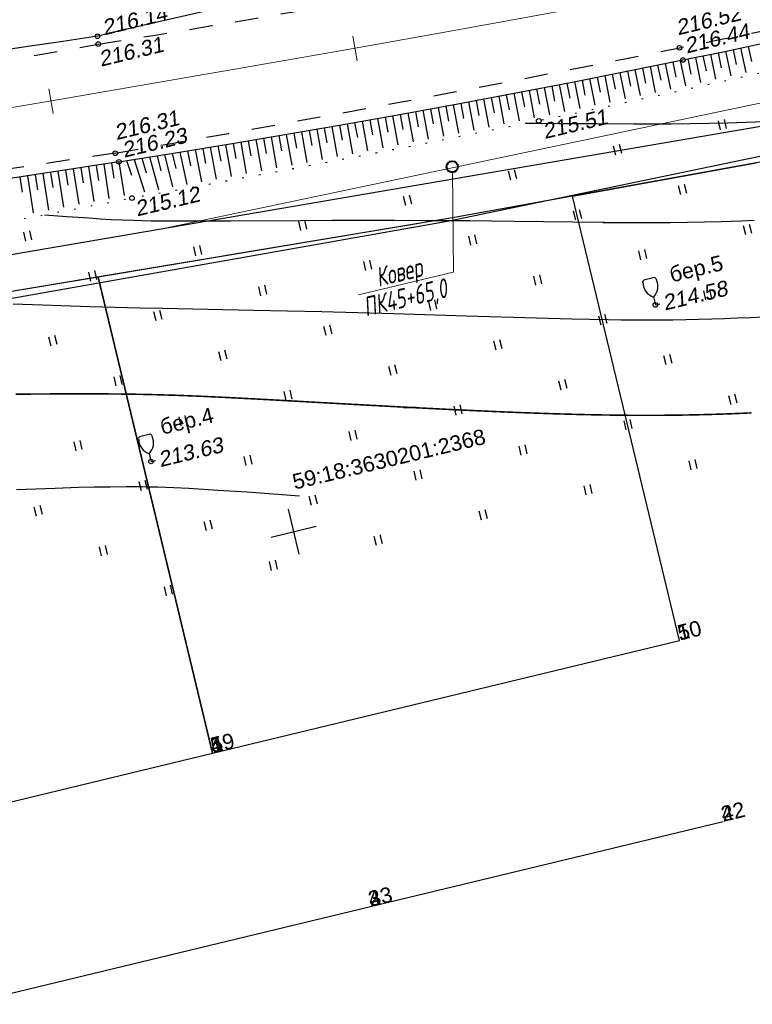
# Model space of a CAD drawing. Header units: millimetres. Extents: x -10 to 1169, y 1 to 1686.
# Tile 89 of 224: x 731 to 779, y 71 to 135. Entities that reach past the tile are written whole.
import ezdxf
from ezdxf.enums import TextEntityAlignment as Align
from ezdxf.lldxf.tags import DXFTag

# ---------------------------------------------------------------- set-up
doc = ezdxf.new("R2010")
doc.units = ezdxf.units.MM
for name, pattern in [('ADOT1', [1, 0, -1]), ('AHIDDEN2', [3, 1.5, -1.5]), ('PHANTOM2', [1.25, 0.625, -0.125, 0.125, -0.125, 0.125, -0.125])]:
    doc.linetypes.add(name, pattern=pattern)
for name, color, linetype in [('CONTURS', 7, 'Continuous'), ('COORDS', 7, 'Continuous'), ('GPR_PICK', 7, 'Continuous'), ('IZOLINES', 32, 'Continuous'), ('PDIGIT', 170, 'Continuous'), ('PICKETS', 7, 'Continuous'), ('ОБЪЕКТЫ_АВТОДОРОГ', 7, 'Continuous'), ('УЧАСТКИ', 7, 'Continuous')]:
    doc.layers.add(name, color=color, linetype=linetype)
doc.layers.add('СВЯЗЬ', color=170, linetype='Связь', lineweight=30)
doc.styles.add('GPR', font='isocpeui.ttf', dxfattribs={"width": 0.8})
doc.styles.get("Standard").update_dxf_attribs({"font": 'arial.ttf'})
tags = doc.linetypes.add('газ', pattern='A,42.7,-5.08,["Г",Standard,S=2.54,R=0,X=-2.54,Y=-1.27],-3.81', length=51.59).pattern_tags.tags
tags[6] = DXFTag(74, 10)
doc.linetypes.add('Связь', pattern='A,12.5,[130,ltypeshp.shx,S=1,R=-30,X=0,Y=0.9],1,[130,ltypeshp.shx,S=1,R=-30,X=0,Y=0.9],1,[130,ltypeshp.shx,S=1,R=-30,X=0,Y=0.9],4.5', length=19)

# ---------------------------------------------------------------- blocks, each defined once
blk = doc.blocks.new('401')
at = {"layer": 'CONTURS'}
for p, q in [((0, 0), (0, 1.2)), ((0.8, 0), (0.8, 1.2))]:
    blk.add_line(p, q, dxfattribs=at)
blk = doc.blocks.new('390_2')
at = {"layer": 'CONTURS', "color": 7}
for p, q in [((0.7, 3.47), (-0.69, 3.47)), ((0, 1.06), (0, 0.03)), ((0.02, 0), (0.58, 0))]:
    blk.add_line(p, q, dxfattribs=at)
at = {"layer": 'CONTURS', "color": 7, "linetype": 'Continuous'}
for centre, radius, start, end in [((1.01, 2.72), 1.95, 167.2459, 239.376), ((-19.94, 7.46), 19.52, 347.2459, 347.6983), ((-0.65, 3.26), 0.22, 101.9408, 167.6983), ((-0.69, 3.45), 0.0195, 90, 101.9408), ((-1.01, 2.72), 1.95, 300.624, 12.7541), ((0.65, 3.26), 0.22, 12.3017, 76.9673), ((19.94, 7.46), 19.52, 192.3017, 192.7541)]:
    blk.add_arc(centre, radius, start, end, dxfattribs=at)
blk = doc.blocks.new('пкк')
at = {"layer": 'ОБЪЕКТЫ_АВТОДОРОГ', "lineweight": 15, "ltscale": 200}
blk.add_line((-0.011, -0.822), (-0.008, 0.805), dxfattribs=at)

msp = doc.modelspace()

# ---------------------------------------------------------------- linework, layer by layer
at = {"linetype": 'Continuous', "lineweight": 40}
msp.add_circle((759.08158, 125.41368), 0.36213, dxfattribs=at)
at = {"layer": 'CONTURS', "color": 1, "linetype": 'газ', "lineweight": 15}
for p, q in [((740.35552, 121.40572), (834.30592, 141.19261)), ((692.03344, 113.13407), (740.35552, 121.40572))]:
    msp.add_line(p, q, dxfattribs=at)
at = {"layer": 'CONTURS', "lineweight": -2}
for p, q in [((776.81309, 132.91709), (777.15013, 131.31479)), ((777.30215, 133.02113), (777.50878, 132.04271)), ((777.7912, 133.12517), (778.12918, 131.53123)), ((778.28026, 133.22922), (778.48842, 132.25113)), ((773.8755, 132.30836), (774.21065, 130.66906)), ((774.36519, 132.40937), (774.56642, 131.42982)), ((774.85488, 132.51038), (775.19069, 130.88354)), ((775.34448, 132.61184), (775.54751, 131.63267)), ((775.83408, 132.7133), (776.17028, 131.09914)), ((776.32358, 132.81519), (776.52846, 131.8364)), ((770.44447, 131.61698), (770.64017, 130.63632)), ((770.93479, 131.71487), (771.27204, 130.0314)), ((771.42491, 131.81379), (771.62195, 130.83339)), ((771.91503, 131.9127), (772.25189, 130.24208)), ((772.40514, 132.01162), (772.60341, 131.03147)), ((772.89526, 132.11053), (773.23113, 130.45553)), ((773.38538, 132.20944), (773.58497, 131.22956)), ((767.50133, 131.03562), (767.69349, 130.05426)), ((767.9919, 131.13232), (768.33128, 129.40448)), ((768.48246, 131.22901), (768.67573, 130.24787)), ((768.97302, 131.3257), (769.31168, 129.61149)), ((769.46358, 131.4224), (769.65797, 130.44147)), ((769.95414, 131.51909), (770.29179, 129.82063)), ((764.06503, 130.37097), (764.40529, 128.58975)), ((764.55602, 130.46544), (764.74428, 129.48332)), ((765.04702, 130.55991), (765.38716, 128.79141)), ((765.53801, 130.65438), (765.7275, 129.6725)), ((766.02901, 130.74885), (766.36882, 128.99402)), ((766.51989, 130.84389), (766.71073, 129.86227)), ((767.01077, 130.93893), (767.35069, 129.19743)), ((760.62593, 129.72093), (760.80941, 128.7379)), ((761.11735, 129.81317), (761.45777, 127.9949)), ((761.60876, 129.90541), (761.7933, 128.92259)), ((762.10018, 129.99766), (762.44018, 128.19213)), ((762.5916, 130.0899), (762.77722, 129.10728)), ((763.08302, 130.18215), (763.42248, 128.39089)), ((763.57402, 130.27656), (763.76094, 129.29418)), ((757.1841, 129.0855), (757.52543, 127.21524)), ((757.67593, 129.17551), (757.85595, 128.19185)), ((758.16776, 129.26553), (758.50854, 127.40873)), ((758.65959, 129.35555), (758.84064, 128.37208)), ((759.15142, 129.44557), (759.49175, 127.60253)), ((759.64297, 129.53712), (759.82522, 128.55387)), ((760.13451, 129.62868), (760.475, 127.79877)), ((753.7396, 128.46469), (753.91533, 127.48025)), ((754.23184, 128.55248), (754.57407, 126.64037)), ((754.72407, 128.64027), (754.90075, 127.656)), ((755.2163, 128.72806), (755.5578, 126.83127)), ((755.70837, 128.81676), (755.88621, 127.8327)), ((756.20044, 128.90546), (756.54205, 127.02227)), ((756.69227, 128.99548), (756.87128, 128.01163)), ((750.2925, 127.85852), (750.63742, 125.88832)), ((750.78513, 127.94408), (750.95796, 126.95913)), ((751.27775, 128.02964), (751.62165, 126.07429)), ((751.77033, 128.11548), (751.94411, 127.13069)), ((752.26291, 128.20132), (752.60616, 126.26264)), ((752.75514, 128.28911), (752.92995, 127.30451)), ((753.24737, 128.3769), (753.59027, 126.4509)), ((746.34985, 127.18365), (746.70685, 125.15309)), ((746.84286, 127.26698), (747.01539, 126.28198)), ((747.33587, 127.35031), (747.68748, 125.33528)), ((747.82888, 127.43364), (748.00058, 126.44849)), ((748.32188, 127.51697), (748.6699, 125.51781)), ((748.81457, 127.60218), (748.98627, 126.61703)), ((749.30725, 127.68739), (749.65357, 125.70282)), ((749.79988, 127.77296), (749.97205, 126.78789)), ((742.40398, 126.52789), (742.82067, 124.44228)), ((742.89736, 126.60899), (743.08818, 125.62736)), ((743.39074, 126.69009), (743.7826, 124.61639)), ((743.88412, 126.77119), (744.06658, 125.78797)), ((744.3775, 126.85229), (744.75244, 124.79393)), ((744.87067, 126.93464), (745.04802, 125.95049)), ((745.36384, 127.01699), (745.72824, 124.97255)), ((745.85685, 127.10032), (746.03117, 126.11563)), ((738.45498, 125.89124), (739.12951, 123.7794)), ((738.94872, 125.97011), (739.23606, 125.01228)), ((739.44246, 126.04898), (740.03385, 123.94102)), ((739.9362, 126.12784), (740.18885, 125.16028)), ((740.42994, 126.20671), (740.93843, 124.1025)), ((740.92358, 126.2862), (741.14688, 125.31145)), ((741.41722, 126.36569), (741.87064, 124.27087)), ((741.9106, 126.44679), (742.11437, 125.46777)), ((734.50224, 125.27824), (734.8552, 122.97934)), ((734.99645, 125.35412), (735.14821, 124.3657)), ((735.49066, 125.43), (735.83821, 123.16634)), ((735.98487, 125.50588), (736.13662, 124.51746)), ((736.47908, 125.58176), (736.82122, 123.35333)), ((736.97329, 125.65763), (737.12504, 124.66922)), ((737.4675, 125.73351), (737.80422, 123.54033)), ((737.96124, 125.81238), (738.28214, 124.86527)), ((731.04278, 124.7471), (731.19453, 123.75868)), ((731.53699, 124.82298), (731.90618, 122.41834)), ((732.0312, 124.89885), (732.18295, 123.91044)), ((732.52541, 124.97473), (732.88919, 122.60534)), ((733.01961, 125.05061), (733.17137, 124.06219)), ((733.51382, 125.12649), (733.87219, 122.79234)), ((734.00803, 125.20237), (734.15979, 124.21395))]:
    msp.add_line(p, q, dxfattribs=at)
at = {"layer": 'CONTURS', "lineweight": 15}
for p, q in [((759.11064, 125.11894), (759.17176, 118.57488)), ((752.99698, 117.10809), (759.13751, 118.58255))]:
    msp.add_line(p, q, dxfattribs=at)
at = {"layer": 'CONTURS', "linetype": 'ADOT1', "flags": 128}
msp.add_lwpolyline([(897.48967, 155.86891), (897.25868, 155.82277), (894.52038, 155.27342), (891.78244, 154.72223), (889.04476, 154.16971), (886.30725, 153.61637), (883.5698, 153.06272), (880.83231, 152.50926), (878.09469, 151.95649), (874.87017, 151.30498), (871.64601, 150.65172), (868.4221, 149.99716), (865.19836, 149.34178), (861.9747, 148.68604), (858.75101, 148.0304), (855.52721, 147.37532), (852.3032, 146.72128), (849.07889, 146.06873), (845.85419, 145.41814), (842.79279, 144.80452), (839.73046, 144.19543), (836.66753, 143.58926), (833.60433, 142.98442), (830.54119, 142.3793), (827.47845, 141.77229), (824.41643, 141.16181), (821.35546, 140.54624), (818.29587, 139.92399), (815.23799, 139.29346), (812.71531, 138.76652), (810.19361, 138.2348), (807.67275, 137.69902), (805.15258, 137.1599), (802.63296, 136.61817), (800.11373, 136.07453), (797.59475, 135.52972), (795.07587, 134.98445), (792.55695, 134.43945), (790.03783, 133.89543), (787.50382, 133.3452), (784.971, 132.78922), (782.43893, 132.22964), (779.90715, 131.66863), (777.37523, 131.10836), (774.84273, 130.551), (772.30919, 129.99871), (769.77418, 129.45365), (767.23725, 128.918), (764.69796, 128.39392), (762.06555, 127.86129), (759.43171, 127.33564), (756.79644, 126.81699), (754.15976, 126.30533), (751.52165, 125.80066), (748.88212, 125.30298), (746.24117, 124.8123), (743.59879, 124.3286), (740.95499, 123.85189), (738.30977, 123.38218)], dxfattribs=at)
at = {"layer": 'CONTURS', "linetype": 'AHIDDEN2', "flags": 128}
for points in [[(736.12683, 133.37263), (739.81607, 133.9641), (743.50219, 134.57125), (747.18519, 135.19406), (750.86508, 135.83256), (754.54185, 136.48672), (758.21551, 137.15656), (761.88605, 137.84207), (765.55347, 138.54325), (769.21778, 139.26011), (772.87897, 139.99264), (775.39641, 140.51178), (777.91057, 141.04729), (780.42221, 141.59534), (782.93212, 142.1521), (785.44108, 142.71372), (787.94984, 143.27639), (790.45919, 143.83626), (792.96991, 144.38951), (795.48277, 144.9323), (797.99853, 145.46079), (800.54418, 145.98382), (803.09095, 146.50139), (805.63885, 147.01349), (808.18788, 147.52012), (810.73804, 148.02128), (813.28933, 148.51698), (815.84175, 149.0072), (818.3953, 149.49197), (820.94998, 149.97126), (823.50578, 150.44508)], [(737.22679, 126.29482), (740.89589, 126.9315), (744.56289, 127.57866), (748.2278, 128.23631), (751.89062, 128.90445), (755.55135, 129.58308), (759.20998, 130.27221), (762.86651, 130.97182), (766.52095, 131.68192), (770.1733, 132.40252), (773.82355, 133.1336), (776.42858, 133.66338), (779.03217, 134.20054), (781.63447, 134.74422), (784.23565, 135.29354), (786.83587, 135.84763), (789.43529, 136.4056), (792.03407, 136.9666), (794.63238, 137.52975), (797.23037, 138.09417), (799.82821, 138.65899), (802.38166, 139.21531), (804.9346, 139.77398), (807.48702, 140.33501), (810.03894, 140.8984), (812.59034, 141.46414), (815.14123, 142.03224), (817.69161, 142.6027), (820.24147, 143.17551), (822.79082, 143.75068), (825.33966, 144.3282)], [(690.50497, 125.99268), (692.83252, 126.32505), (695.15932, 126.66204), (697.48538, 127.00364), (699.81069, 127.34985), (702.13526, 127.70066), (704.45907, 128.05609), (706.78215, 128.41612), (709.10447, 128.78077), (711.42605, 129.15003), (713.74688, 129.52389), (715.98801, 129.88941), (718.22844, 130.25923), (720.46818, 130.63335), (722.70722, 131.01177), (724.94556, 131.39449), (727.18321, 131.78152), (729.42016, 132.17284), (731.65641, 132.56847), (733.89197, 132.9684), (736.12683, 133.37263)], [(737.22679, 126.29482), (734.5911, 125.90456), (731.95564, 125.51286), (729.3204, 125.11973), (726.68538, 124.72516), (724.05058, 124.32915), (721.41599, 123.93171), (718.78163, 123.53283), (716.14749, 123.13252), (713.51356, 122.73077), (710.87986, 122.32759), (708.82677, 122.01227), (706.77381, 121.69607), (704.72099, 121.37901), (702.6683, 121.06107), (700.61574, 120.74226), (698.56331, 120.42257), (696.51102, 120.10202), (694.45887, 119.78059), (692.40685, 119.45829), (690.35496, 119.13511)]]:
    msp.add_lwpolyline(points, dxfattribs=at)
at = {"layer": 'CONTURS', "linetype": 'Continuous', "flags": 128}
for points in [[(779.87338, 143.10264), (777.31655, 142.64881), (774.76246, 142.18122), (772.21207, 141.69498), (768.58522, 140.9797), (764.96128, 140.24974), (761.34026, 139.5051), (757.72214, 138.74577), (754.10694, 137.97176), (750.49464, 137.18307), (746.88526, 136.3797), (743.27879, 135.56165), (739.67522, 134.72891), (736.07457, 133.88149)], [(736.07457, 133.88149), (733.81695, 133.54636), (731.55959, 133.20953), (729.3025, 132.87098)], [(737.4675, 125.73351), (741.14049, 126.32021), (744.81017, 126.92341), (748.47654, 127.54311), (752.13959, 128.17933), (755.79933, 128.83204), (759.45575, 129.50127), (763.10886, 130.187), (766.75866, 130.88924), (770.40514, 131.60798), (774.0483, 132.34323), (776.64943, 132.88227), (779.2478, 133.43506)]]:
    msp.add_lwpolyline(points, dxfattribs=at)
at = {"layer": 'CONTURS', "linetype": 'Continuous'}
msp.add_lwpolyline([(737.4675, 125.73351), (710.9571, 121.66326)], dxfattribs=at)
at = {"layer": 'CONTURS', "linetype": 'ADOT1'}
msp.add_lwpolyline([(711.86246, 118.3511), (738.30977, 123.38218)], dxfattribs=at)
at = {"layer": 'COORDS', "lineweight": -2}
for p, q in [((749.15581, 100.28311), (748.45536, 103.2002)), ((747.34705, 101.39143), (750.26413, 102.09188))]:
    msp.add_line(p, q, dxfattribs=at)
at = {"layer": 'IZOLINES'}
for points in [[(763.88983, 128.24044), (764.52493, 128.24073), (764.52309, 128.24023), (764.79544, 128.24024), (764.79548, 128.23997), (766.00928, 128.23332), (768.43685, 128.21388), (770.86444, 128.20183), (772.07824, 128.20215), (773.29202, 128.20816), (774.50573, 128.22071), (775.71933, 128.24054), (776.93275, 128.26825), (778.14593, 128.30439), (779.35878, 128.34942)], [(732.63187, 122.30207), (734.07915, 122.19343), (735.5269, 122.09139), (736.2496, 122.04502), (736.97255, 122.00318), (737.69408, 121.9676), (738.41467, 121.93996), (738.41423, 121.94001), (738.98514, 121.9241), (739.55615, 121.91293), (740.12721, 121.90552), (741.26938, 121.89883), (742.41156, 121.89925), (744.69588, 121.91064), (749.26448, 121.93916), (751.29776, 121.94655), (753.33106, 121.94902), (755.34786, 121.94635), (757.35592, 121.93856), (757.35333, 121.93883), (760.22095, 121.91845), (763.08846, 121.88743), (768.82331, 121.8099), (768.86855, 121.80942), (768.95903, 121.80847), (768.86852, 121.80947), (769.96349, 121.79965), (771.05849, 121.79432), (772.15349, 121.79455), (773.24845, 121.8012), (774.34334, 121.81483), (775.43808, 121.83573), (776.53265, 121.86404), (777.81632, 121.90682), (777.82202, 121.90703), (777.82202, 121.90703), (777.82202, 121.90703), (777.82202, 121.90703), (777.82202, 121.90703), (777.82202, 121.90703), (777.82203, 121.90703), (777.82147, 121.90649), (778.67652, 121.94136)], [(730.60949, 116.52455), (735.60635, 116.35796), (737.21613, 116.3107), (738.82526, 116.2691), (738.825, 116.26882), (740.29435, 116.2357), (743.2332, 116.17654), (746.17205, 116.11781), (748.39815, 116.06914), (750.61687, 116.01592), (750.61386, 116.01562), (752.95578, 115.95485), (755.29756, 115.88925), (759.98084, 115.74885), (764.54101, 115.61186), (766.8407, 115.55083), (768.01126, 115.52434), (769.19916, 115.50207), (769.20686, 115.50194), (769.20686, 115.50194), (769.20686, 115.50194), (769.20686, 115.50194), (769.20687, 115.50194), (769.20687, 115.50194), (769.20574, 115.50159), (770.04457, 115.48983), (770.88343, 115.48139), (771.72232, 115.47758), (772.56119, 115.47961), (773.40001, 115.48793), (774.23874, 115.5018), (775.07737, 115.52064), (775.91587, 115.54414), (776.75422, 115.57217), (777.5924, 115.60467), (778.43039, 115.64163), (779.26816, 115.6831)], [(730.82342, 104.47721), (732.07186, 104.52657), (733.32049, 104.57056), (734.84982, 104.61603), (734.83483, 104.61563), (735.86696, 104.63993), (736.89921, 104.65741), (737.93153, 104.66577), (738.4477, 104.66546), (738.96384, 104.66139), (739.47991, 104.65301), (739.99588, 104.64008), (740.51171, 104.62283), (741.02739, 104.60183), (742.00913, 104.55369), (741.99261, 104.55442), (742.94175, 104.50062), (743.89058, 104.44145), (745.78755, 104.31315), (749.18487, 104.06901)]]:
    msp.add_lwpolyline(points, dxfattribs=at)
at = {"layer": 'IZOLINES', "const_width": 0.1}
msp.add_lwpolyline([(730.75991, 110.65844), (731.96905, 110.66876), (733.17821, 110.67608), (734.38739, 110.68012), (735.59656, 110.68018), (736.80571, 110.675), (738.0148, 110.66283), (739.23213, 110.64165), (739.23258, 110.64164), (739.23258, 110.64169), (739.87517, 110.62639), (741.1601, 110.58732), (742.44464, 110.53797), (743.36887, 110.49732), (744.28706, 110.45366), (744.28506, 110.45333), (746.15626, 110.35773), (748.02714, 110.25607), (751.6697, 110.05296), (751.66502, 110.05343), (756.33325, 109.79941), (756.35616, 109.79821), (756.35616, 109.79821), (756.35616, 109.79821), (756.35616, 109.79821), (756.35617, 109.79821), (756.35552, 109.79807), (758.97578, 109.66539), (760.3088, 109.60188), (761.65753, 109.54117), (761.66381, 109.5409), (761.66381, 109.5409), (761.66381, 109.5409), (761.66381, 109.5409), (761.66381, 109.5409), (761.66381, 109.5409), (761.66382, 109.5409), (761.66433, 109.54103), (763.41672, 109.4685), (765.16945, 109.40507), (766.92251, 109.35271), (767.79916, 109.33142), (768.67589, 109.31382), (769.55269, 109.30023), (770.42954, 109.29097), (771.30641, 109.28634), (772.18328, 109.28659), (773.06012, 109.29196), (773.93691, 109.30259), (774.8136, 109.31861), (775.69016, 109.3401), (776.56655, 109.36712), (777.44274, 109.39971), (778.46425, 109.4448), (778.4928, 109.44617), (778.49282, 109.44617), (778.49286, 109.44618)], dxfattribs=at)
at = {"layer": 'PICKETS', "color": 7, "lineweight": -2}
for centre in [(736.07457, 133.88149), (736.12683, 133.37263), (773.82355, 133.1336), (774.0483, 132.34323), (764.69796, 128.39392), (737.22679, 126.29482), (737.4675, 125.73351), (738.30977, 123.38218), (772.26252, 116.45103), (739.54778, 106.28981)]:
    msp.add_circle(centre, 0.15, dxfattribs=at)
at = {"layer": 'ОБЪЕКТЫ_АВТОДОРОГ', "color": 0, "linetype": 'PHANTOM2', "lineweight": 15, "ltscale": 200}
msp.add_lwpolyline([(677.28822, 120.3367), (685.89924, 121.77285), (694.49374, 123.20731), (702.92429, 124.61606), (711.04349, 125.97506), (718.73733, 127.26615), (726.02545, 128.49453), (732.96091, 129.67123), (739.59676, 130.80731), (745.98605, 131.91381), (752.18186, 133.00177), (758.23722, 134.08224), (764.20521, 135.16626), (770.13681, 136.26445), (776.07487, 137.38575), (782.06015, 138.53868)], dxfattribs=at)
at = {"layer": 'СВЯЗЬ', "linetype": 'Связь', "lineweight": 30}
msp.add_lwpolyline([(1003.57598, 202.84445), (1000.59835, 168.59492), (871.56058, 145.36788), (758.87955, 121.88941), (650.69119, 102.74815), (634.99227, 95.47123), (608.47044, 71.07046), (595.48159, 81.85251), (592.27086, 95.54863), (488.2796, 98.86568), (399.41933, 99.46973), (387.05474, 101.26013), (366.57294, 107.95059), (359.87152, 108.23329), (347.43397, 102.66207), (313.42841, 119.67044), (255.91181, 144.33086), (205.82837, 165.32708), (141.73238, 199.93614), (116.10181, 212.96805)], dxfattribs=at)
at = {"layer": 'УЧАСТКИ', "color": 6, "linetype": 'Continuous', "lineweight": -2}
for p, q in [((656.42547, 107.03879), (792.46835, 130.32627)), ((791.66581, 128.01501), (759.09734, 122.09723)), ((766.89378, 123.50653), (778.80606, 125.67786)), ((766.89378, 123.50653), (759.09734, 122.09723)), ((773.82864, 94.66864), (766.89378, 123.50653)), ((773.82864, 94.66864), (766.89378, 123.50653)), ((759.09734, 122.09723), (728.90918, 117.05954)), ((759.09734, 122.09723), (736.1191, 118.25601)), ((736.1191, 118.25601), (728.90918, 117.05954)), ((736.1191, 118.25601), (743.53689, 87.36411)), ((743.53689, 87.36411), (736.1191, 118.25601)), ((743.53689, 87.36411), (773.82864, 94.66864)), ((743.53689, 87.36411), (773.82864, 94.66864)), ((713.25486, 80.06192), (743.53689, 87.36411)), ((713.25486, 80.06192), (743.53689, 87.36411)), ((776.6538, 82.90308), (753.77882, 77.38975)), ((776.6538, 82.90308), (753.77882, 77.38975)), ((753.77882, 77.38975), (729.6495, 71.57524)), ((753.77882, 77.38975), (729.6495, 71.57524))]:
    msp.add_line(p, q, dxfattribs=at)

# ---------------------------------------------------------------- block references
at = {"layer": 'CONTURS', "lineweight": -2, "xscale": 0.4999999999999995, "yscale": 0.4999999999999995, "zscale": 0.4999999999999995, "rotation": 13.50227474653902}
for name, p in [('401', (776.49182, 127.80768)), ('401', (769.68529, 126.17329)), ('401', (762.87877, 124.5389)), ('401', (773.90575, 123.58722)), ('401', (756.07224, 122.90451)), ('401', (767.09923, 121.95283)), ('401', (749.26572, 121.27012)), ('401', (778.12621, 121.00115)), ('401', (731.43221, 120.58742)), ('401', (760.2927, 120.31844)), ('401', (742.4592, 119.63574)), ('401', (771.31968, 119.36676)), ('401', (753.48618, 118.68406)), ('401', (735.65267, 118.00135)), ('401', (764.51316, 117.73238)), ('390_2', (772.26252, 116.45103)), ('401', (746.67965, 117.04967)), ('401', (775.54014, 116.7807)), ('401', (757.70663, 116.09799)), ('401', (739.87313, 115.41528)), ('401', (768.73361, 115.14631)), ('401', (750.90011, 114.4636)), ('401', (733.0666, 113.78089)), ('401', (761.92709, 113.51192)), ('401', (744.09358, 112.82921)), ('401', (772.95407, 112.56024)), ('401', (755.12056, 111.87753)), ('401', (737.28706, 111.19482)), ('401', (766.14754, 110.92585)), ('401', (748.31404, 110.24314)), ('401', (777.17453, 109.97417)), ('401', (759.34102, 109.29146)), ('401', (741.50751, 108.60876)), ('401', (770.368, 108.33978)), ('390_2', (739.54778, 106.28981)), ('401', (752.5345, 107.65708)), ('401', (734.70099, 106.97437)), ('401', (763.56148, 106.7054)), ('401', (745.72797, 106.02269)), ('401', (774.58846, 105.75371)), ('401', (756.75495, 105.07101)), ('401', (738.92145, 104.3883)), ('401', (767.78193, 104.11933)), ('401', (749.94843, 103.43662)), ('401', (732.11492, 102.75391)), ('401', (760.97541, 102.48494)), ('401', (743.1419, 101.80223)), ('401', (754.16888, 100.85055)), ('401', (736.33538, 100.16784)), ('401', (747.36236, 99.21616)), ('401', (740.55583, 97.58178))]:
    msp.add_blockref(name, p, dxfattribs=at)
at = {"layer": 'CONTURS', "xscale": 0.4999999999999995, "yscale": 0.4999999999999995, "zscale": 0.4999999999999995, "rotation": 13.50227474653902}
msp.add_blockref('401', (754.16888, 100.85055), dxfattribs=at)
at = {"layer": 'ОБЪЕКТЫ_АВТОДОРОГ', "color": 0, "linetype": 'PHANTOM2', "lineweight": 15}
for p, rotation in [((752.77756, 133.10806), 10.11689741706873), ((733.07181, 129.69022), 9.715041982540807)]:
    msp.add_blockref('пкк', p, dxfattribs=dict(at, rotation=rotation))

# ---------------------------------------------------------------- texts
at = {"layer": 'CONTURS', "lineweight": -2}
for s, p in [('бер.5', (773.31612, 117.90984)), ('бер.4', (740.2672, 108.02691))]:
    msp.add_text(s, height=1, rotation=13.5022747, dxfattribs=at).set_placement(p)
at = {"layer": 'GPR_PICK', "style": 'GPR', "width": 0.7}
for s, p in [('Ковер', (755.77376, 117.9743)), ('ПК45+65,0', (756.16979, 116.32498))]:
    msp.add_text(s, height=1.25, rotation=13.5022747, dxfattribs=at).set_placement(p, align=Align.CENTER)
at = {"layer": 'PDIGIT', "color": 7, "lineweight": -2, "oblique": 10}
for s, p in [('216.14', (736.51615, 133.94062)), ('216.52', (773.73468, 133.94156)), ('216.44', (774.28652, 132.76243)), ('216.31', (736.29214, 131.90507)), ('215.51', (765.08648, 127.21362)), ('216.31', (737.30366, 127.14258)), ('216.23', (737.80078, 126.0003)), ('215.12', (738.64304, 122.18862)), ('214.58', (772.86544, 116.08159)), ('213.63', (740.15071, 105.92038))]:
    msp.add_text(s, height=1, rotation=13.5022747, dxfattribs=at).set_placement(p)
at = {"layer": 'УЧАСТКИ', "color": 6, "lineweight": -2}
msp.add_text('59:18:3630201:2368', height=1, rotation=13.5022747, dxfattribs=at).set_placement((754.97738, 106.44774), align=Align.MIDDLE_CENTER)
for s, p in [('50', (773.82864, 94.66864)), ('1', (773.82864, 94.66864)), ('5', (743.53689, 87.36411)), ('49', (743.53689, 87.36411)), ('1', (743.53689, 87.36411)), ('2', (776.6538, 82.90308)), ('42', (776.6538, 82.90308)), ('43', (753.77882, 77.38975)), ('2', (753.77882, 77.38975)), ('3', (753.77882, 77.38975))]:
    msp.add_text(s, height=1, rotation=13.5022747, dxfattribs=at).set_placement(p)

doc.saveas('drawing.dxf')
